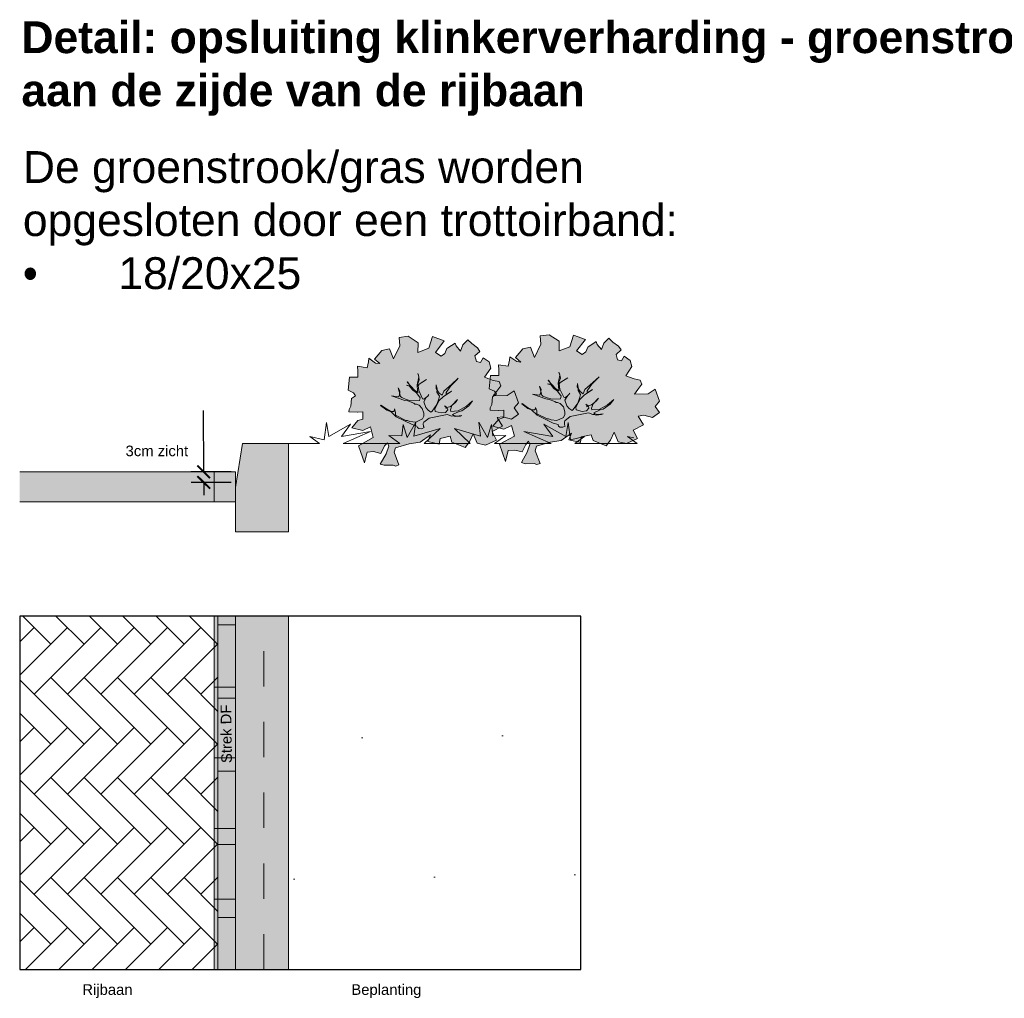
# Model space of a CAD drawing. Header units: metres. Extents: x 92403 to 95147, y 464428 to 465602.
# Tile 171 of 256: x 92703.67 to 92706.45, y 465010.82 to 465013.58. Entities that reach past the tile are written whole.
import ezdxf

# ---------------------------------------------------------------- set-up
doc = ezdxf.new("R2010")
doc.units = ezdxf.units.M
doc.linetypes.add('DASHED', pattern=[0.75, 0.5, -0.25])
doc.layers.get('0').update_dxf_attribs({"linetype": 'CONTINUOUS'})
doc.layers.get('Defpoints').update_dxf_attribs({"linetype": 'CONTINUOUS'})
doc.layers.add('N-RO-GR-GRAS-A-100', color=62, linetype='CONTINUOUS', lineweight=18, transparency=0.2)
doc.layers.add('N-RO-GR-GROENSTROOK-A', color=7, linetype='CONTINUOUS', lineweight=0, true_color=0x5de817, transparency=0.7)
for name, color, linetype, lineweight in [('N-RO-VH-KANTOPSLUITING-G', 251, 'CONTINUOUS', 18), ('N-WE-VH-KANTOPSLUITING_TROTTOIRBAND_130 150-T18', 10, 'CONTINUOUS', 18), ('X-XX-AL-DETAIL-A', 7, 'CONTINUOUS', 13), ('X-XX-AL-DETAIL-G', 7, 'CONTINUOUS', 0), ('X-XX-AL-M', 7, 'CONTINUOUS', 18), ('X-XX-AL-RMB - profiel', 7, 'CONTINUOUS', 9)]:
    doc.layers.add(name, color=color, linetype=linetype, lineweight=lineweight)
doc.layers.add('N-RO-VH-VERHARDING_STRAATBAKSTEEN-A', color=7, linetype='CONTINUOUS', lineweight=18, true_color=0xaa7a7a)
doc.layers.add('N-RO-VH-VERHARDING_STRAATBAKSTEEN-G', color=7, linetype='CONTINUOUS', lineweight=9, true_color=0x733a3a)
doc.styles.add('NLCS-ISO-M200-T18', font='NLCS-ISO.ttf', dxfattribs={"height": 0.36})
doc.styles.get("Standard").update_dxf_attribs({"font": 'isocp.shx'})
doc.dimstyles.new('Standard 1-20', dxfattribs={"dimscale": 0.2, "dimtxt": 0.18, "dimasz": 0.18, "dimexe": 0.18, "dimexo": 0.0625, "dimgap": 0.09, "dimtad": 1, "dimzin": 0, "dimdsep": 46, "dimtxsty": 'Standard', "dimcen": 0.09, "dimadec": 0, "dimazin": 0, "dimtfac": 1, "dimtix": 1, "dimtofl": 0, "dimtmove": 0, "dimatfit": 3, "dimfxl": 1, "dimtolj": 1, "dimtzin": 0, "dimarcsym": 0})

# ---------------------------------------------------------------- blocks, each defined once
blk = doc.blocks.new('_ArchTick')
at = {"color": 0, "linetype": 'ByBlock', "const_width": 0.15}
blk.add_lwpolyline([(-0.5, -0.5), (0.5, 0.5)], dxfattribs=at)
blk = doc.blocks.new('*D215')
at = {"layer": 'Defpoints', "color": 0, "transparency": 16777216}
for p in [(92704.2801, 465012.3048), (92704.1905, 465012.2745), (92704.2801, 465012.2748)]:
    blk.add_point(p, dxfattribs=at)
at = {"layer": 'X-XX-AL-M', "color": 0, "lineweight": -2, "transparency": 16777216}
for p, q in [((92704.1904, 465012.3045), (92704.19, 465012.4778)), ((92704.2676, 465012.3047), (92704.1544, 465012.3045)), ((92704.2676, 465012.2747), (92704.1545, 465012.2745)), ((92704.1905, 465012.2745), (92704.1906, 465012.2385))]:
    blk.add_line(p, q, dxfattribs=at)
at = {"layer": 'X-XX-AL-M', "color": 0, "lineweight": -2, "transparency": 16777216, "xscale": 0.036, "yscale": 0.036, "zscale": 0.036}
for p, rotation in [((92704.1904, 465012.3045), 270.1394722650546), ((92704.1905, 465012.2745), 90.13947226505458)]:
    blk.add_blockref('_ArchTick', p, dxfattribs=dict(at, rotation=rotation))
at = {"layer": 'X-XX-AL-M', "color": 0, "transparency": 16777216, "insert": (92704.2081, 465012.4597), "char_height": 0.001, "attachment_point": 5, "rotation": 270.1395}
blk.add_mtext('\\A1;{\\H0.1x;0.03}', dxfattribs=at)

msp = doc.modelspace()

# ---------------------------------------------------------------- hatches: boundary and pattern name
at = {"layer": 'N-RO-GR-GRAS-A-100', "true_color": 0x1f591c, "transparency": 33554661}
h = msp.add_hatch(dxfattribs=at)
h.set_pattern_fill('AGR-GRAS_SPORTVELD', color=99, scale=0.4, pattern_type=2)
h.set_pattern_definition([(0, (-2233.41192, 1416.44952), (0.15875, 0.3175), [0, -0.3175])])
h.paths.add_polyline_path([(92705.407037, 465012.391211), (92705.407037, 465012.400106), (92705.388562, 465012.404659)], flags=17)
h.paths.add_polyline_path([(92705.407037, 465012.311276), (92705.407037, 465012.384765), (92705.239842, 465012.384765), (92705.267172, 465012.404659), (92705.227267, 465012.394825), (92705.220708, 465012.443994), (92705.214148, 465012.404659), (92705.152378, 465012.439078), (92705.177524, 465012.404112), (92705.095527, 465012.418318), (92705.173152, 465012.384765), (92705.012821, 465012.384765), (92705.044515, 465012.407522), (92705.007541, 465012.405763), (92705.004017, 465012.438318), (92704.992572, 465012.401364), (92704.967921, 465012.444476), (92704.973205, 465012.404884), (92704.89925, 465012.42688), (92704.944149, 465012.384765), (92704.879001, 465012.384765), (92704.813853, 465012.384765), (92704.858752, 465012.42688), (92704.784797, 465012.404884), (92704.790081, 465012.444476), (92704.76543, 465012.401364), (92704.753985, 465012.438318), (92704.750462, 465012.405763), (92704.713488, 465012.407522), (92704.745182, 465012.384765), (92704.58485, 465012.384765), (92704.662476, 465012.418318), (92704.580479, 465012.404112), (92704.605625, 465012.439078), (92704.543854, 465012.404659), (92704.537294, 465012.443994), (92704.530735, 465012.394825), (92704.49083, 465012.404659), (92704.51816, 465012.384765), (92704.430135, 465012.384765), (92704.430135, 465012.354765), (92704.430062, 465012.311276)])
at = {"layer": 'N-RO-GR-GROENSTROOK-A', "transparency": 33554508}
h = msp.add_hatch(color=256, dxfattribs=at)
h.dxf.hatch_style = 1
h.paths.add_polyline_path([(92704.802389, 465012.388298), (92704.77155, 465012.38375), (92704.732521, 465012.372127), (92704.728897, 465012.359603), (92704.74258, 465012.323809), (92704.733631, 465012.320389), (92704.725829, 465012.323439), (92704.700703, 465012.322884), (92704.689665, 465012.326508), (92704.706434, 465012.355239), (92704.713681, 465012.377315), (92704.71026, 465012.386263), (92704.70207, 465012.377703), (92704.691587, 465012.3562), (92704.670843, 465012.361543), (92704.652188, 465012.359842), (92704.645126, 465012.329391), (92704.627682, 465012.37799), (92704.669875, 465012.40104), (92704.661945, 465012.431246), (92704.640104, 465012.420898), (92704.60898, 465012.429062), (92704.626037, 465012.44925), (92704.64025, 465012.453619), (92704.64025, 465012.474108), (92704.625517, 465012.473019), (92704.624323, 465012.472931), (92704.6012, 465012.474409), (92704.601591, 465012.480525), (92704.606437, 465012.490152), (92704.608083, 465012.512223), (92704.619603, 465012.519756), (92704.614067, 465012.527816), (92704.598956, 465012.534897), (92704.602397, 465012.572184), (92704.626186, 465012.572184), (92704.626186, 465012.588831), (92704.625139, 465012.602917), (92704.652369, 465012.598398), (92704.656409, 465012.615497), (92704.657456, 465012.625591), (92704.676607, 465012.611505), (92704.688128, 465012.610525), (92704.673017, 465012.623105), (92704.693664, 465012.647812), (92704.715957, 465012.652332), (92704.727028, 465012.623632), (92704.745132, 465012.660919), (92704.743187, 465012.684572), (92704.768323, 465012.687585), (92704.797049, 465012.668979), (92704.796152, 465012.641711), (92704.826823, 465012.653838), (92704.836997, 465012.686606), (92704.870661, 465012.674478), (92704.845974, 465012.641711), (92704.861684, 465012.631692), (92704.872307, 465012.639225), (92704.877843, 465012.652859), (92704.880835, 465012.654818), (92704.901033, 465012.668452), (92704.904475, 465012.660392), (92704.916594, 465012.645778), (92704.923177, 465012.663932), (92704.937241, 465012.677491), (92704.948313, 465012.666945), (92704.964471, 465012.655345), (92704.971653, 465012.644799), (92704.957439, 465012.632144), (92704.961479, 465012.616551), (92704.973149, 465012.613538), (92704.98063, 465012.627097), (92704.997836, 465012.615045), (92705.002324, 465012.59787), (92704.98467, 465012.571656), (92705.008459, 465012.562617), (92705.025515, 465012.559604), (92705.030602, 465012.547476), (92705.018932, 465012.532411), (92705.009356, 465012.519304), (92705.048257, 465012.520283), (92705.068455, 465012.53339), (92705.080425, 465012.499644), (92705.067857, 465012.48503), (92705.080425, 465012.467404), (92705.060825, 465012.453242), (92705.036138, 465012.460323), (92705.019979, 465012.457837), (92705.035091, 465012.43313), (92705.005915, 465012.417989), (92705.018034, 465012.393809), (92704.987213, 465012.379723), (92704.963574, 465012.385222), (92704.952352, 465012.411963), (92704.941879, 465012.389289), (92704.92976, 465012.373621), (92704.892356, 465012.388235), (92704.887418, 465012.404882), (92704.859141, 465012.398856), (92704.856597, 465012.382736), (92704.823831, 465012.390268), (92704.83191, 465012.40895), (92704.802382, 465012.388308)])
h = msp.add_hatch(color=256, dxfattribs=at)
h.dxf.hatch_style = 1
h.paths.add_polyline_path([(92705.201301, 465012.392725), (92705.170462, 465012.388176), (92705.131433, 465012.376554), (92705.12781, 465012.36403), (92705.141492, 465012.328236), (92705.132543, 465012.324815), (92705.124741, 465012.327866), (92705.099615, 465012.327311), (92705.088578, 465012.330934), (92705.105346, 465012.359666), (92705.112593, 465012.381741), (92705.109173, 465012.39069), (92705.100982, 465012.382129), (92705.0905, 465012.360627), (92705.069755, 465012.36597), (92705.0511, 465012.364269), (92705.044039, 465012.333818), (92705.026595, 465012.382417), (92705.068787, 465012.405467), (92705.060857, 465012.435673), (92705.039016, 465012.425325), (92705.007893, 465012.433489), (92705.024949, 465012.453676), (92705.039163, 465012.458045), (92705.039163, 465012.478534), (92705.024429, 465012.477446), (92705.023235, 465012.477358), (92705.000112, 465012.478836), (92705.000503, 465012.484952), (92705.005349, 465012.494579), (92705.006995, 465012.51665), (92705.018515, 465012.524183), (92705.01298, 465012.532243), (92704.997868, 465012.539323), (92705.001309, 465012.57661), (92705.025099, 465012.57661), (92705.025099, 465012.593258), (92705.024051, 465012.607344), (92705.051282, 465012.602824), (92705.055321, 465012.619924), (92705.056369, 465012.630017), (92705.07552, 465012.615931), (92705.08704, 465012.614952), (92705.071929, 465012.627532), (92705.092576, 465012.652239), (92705.114869, 465012.656759), (92705.125941, 465012.628059), (92705.144044, 465012.665346), (92705.142099, 465012.688999), (92705.167235, 465012.692012), (92705.195962, 465012.673406), (92705.195064, 465012.646138), (92705.225735, 465012.658265), (92705.235909, 465012.691033), (92705.269573, 465012.678905), (92705.244886, 465012.646138), (92705.260596, 465012.636119), (92705.271219, 465012.643652), (92705.276755, 465012.657286), (92705.279747, 465012.659244), (92705.299946, 465012.672879), (92705.303387, 465012.664819), (92705.315506, 465012.650205), (92705.322089, 465012.668359), (92705.336153, 465012.681918), (92705.347225, 465012.671372), (92705.363383, 465012.659772), (92705.370565, 465012.649226), (92705.356351, 465012.636571), (92705.360391, 465012.620978), (92705.372061, 465012.617965), (92705.379542, 465012.631524), (92705.396748, 465012.619472), (92705.401237, 465012.602297), (92705.383582, 465012.576083), (92705.407371, 465012.567044), (92705.424427, 465012.564031), (92705.429514, 465012.551903), (92705.417844, 465012.536838), (92705.408269, 465012.523731), (92705.447169, 465012.52471), (92705.467368, 465012.537817), (92705.479337, 465012.50407), (92705.466769, 465012.489457), (92705.479337, 465012.47183), (92705.459737, 465012.457669), (92705.43505, 465012.46475), (92705.418892, 465012.462264), (92705.434003, 465012.437556), (92705.404828, 465012.422416), (92705.416947, 465012.398236), (92705.386125, 465012.384149), (92705.362486, 465012.389648), (92705.351264, 465012.416389), (92705.340791, 465012.393716), (92705.328672, 465012.378048), (92705.291268, 465012.392661), (92705.286331, 465012.409309), (92705.258053, 465012.403283), (92705.255509, 465012.387162), (92705.222743, 465012.394695), (92705.230822, 465012.413376), (92705.201294, 465012.392735)])
at = {"layer": 'N-RO-VH-VERHARDING_STRAATBAKSTEEN-A', "ltscale": 0.1, "true_color": 0x97695e}
h = msp.add_hatch(dxfattribs=at)
h.set_pattern_fill('DF-KEPER', color=35, scale=0.966, angle=135)
h.set_pattern_definition([(135, (94102.526174, 464038.17426), (-0.0942629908, 7e-18), [0.266616, -0.133308]), (45, (94102.38478, 464038.032863), (-0.0942629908, 3e-17), [0.266616, -0.133308])])
h.paths.add_polyline_path([(92703.670072, 465010.897311), (92704.230135, 465010.897311), (92704.230135, 465011.895995), (92703.670062, 465011.895995)])
at = {"layer": 'N-RO-VH-VERHARDING_STRAATBAKSTEEN-A', "true_color": 0xccaea8}
h = msp.add_hatch(color=253, dxfattribs=at)
h.dxf.hatch_style = 1
h.paths.add_polyline_path([(92704.220135, 465010.895995), (92704.280135, 465010.895995), (92704.280135, 465011.895995), (92704.220135, 465011.895995)])
at = {"layer": 'X-XX-AL-DETAIL-A', "true_color": 0xccaea8}
h = msp.add_hatch(color=253, dxfattribs=at)
h.dxf.hatch_style = 1
h.paths.add_polyline_path([(92704.280062, 465012.274515), (92704.280062, 465012.304765), (92703.670062, 465012.304765), (92703.670062, 465012.219765), (92704.280062, 465012.219765)])
at = {"layer": 'X-XX-AL-DETAIL-A', "true_color": 0x794e4e}
h = msp.add_hatch(dxfattribs=at)
h.set_pattern_fill('DF-HALFSTEENS', color=27)
h.set_pattern_definition([(0, (92701.88228, 465010.21568), (0.207, 0.1035), [0.069, -0.069]), (90, (92701.88228, 465010.21568), (-0.069, 4e-18), [])])
h.paths.add_polyline_path([(92704.230135, 465010.897311), (92704.280135, 465010.897311), (92704.280135, 465011.895995), (92704.230135, 465011.895995)])
at = {"layer": 'X-XX-AL-DETAIL-G', "true_color": 0x717384}
h = msp.add_hatch(color=8, dxfattribs=at)
h.dxf.hatch_style = 1
h.paths.add_polyline_path([(92704.280062, 465012.134765), (92704.430062, 465012.134765), (92704.430062, 465012.384765), (92704.300062, 465012.384765), (92704.280062, 465012.259765)])
at = {"layer": 'X-XX-AL-RMB - profiel', "true_color": 0x1a4a17, "transparency": 33554687}
h = msp.add_hatch(dxfattribs=at)
h.set_pattern_fill('AGR-GRAS_SPORTVELD', color=99, scale=0.5, angle=0.871966, pattern_type=2)
h.set_pattern_definition([(0.87196551, (6.27217, -2.59186), (0.19237484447, 0.39984887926), [0, -0.396875])])
h.paths.add_polyline_path([(92704.280134, 465010.897311), (92705.257037, 465010.897311), (92705.257037, 465011.895995), (92704.280142, 465011.895996)])
at = {"layer": 'X-XX-AL-RMB - profiel', "ltscale": 1}
h = msp.add_hatch(color=251, dxfattribs=at)
h.dxf.hatch_style = 1
h.paths.add_polyline_path([(92704.430135, 465011.895995), (92704.280135, 465011.895995), (92704.280135, 465010.897311), (92704.430135, 465010.897311)])

# ---------------------------------------------------------------- linework, layer by layer
msp.add_lwpolyline([(92705.257037, 465011.895995), (92703.670062, 465011.895995), (92703.670079, 465010.897311), (92705.257037, 465010.897311)], close=True)
at = {"layer": 'N-RO-VH-KANTOPSLUITING-G', "linetype": 'DASHED', "ltscale": 0.01, "transparency": 33554687}
for points in [[(92704.380135, 465011.895995), (92704.280135, 465011.895995), (92704.280135, 465010.897311)], [(92704.360135, 465010.897311), (92704.360135, 465011.895995)]]:
    msp.add_lwpolyline(points, dxfattribs=at)
at = {"layer": 'N-RO-VH-VERHARDING_STRAATBAKSTEEN-G', "color": 35, "true_color": 0x97695e, "flags": 128}
for points in [[(92704.220135, 465011.695995), (92704.280135, 465011.695995), (92704.280135, 465011.895995), (92704.220135, 465011.895995)], [(92704.220135, 465011.495995), (92704.280135, 465011.495995), (92704.280135, 465011.695995), (92704.220135, 465011.695995)], [(92704.220135, 465011.295995), (92704.280135, 465011.295995), (92704.280135, 465011.495995), (92704.220135, 465011.495995)], [(92704.220135, 465011.095995), (92704.280135, 465011.095995), (92704.280135, 465011.295995), (92704.220135, 465011.295995)], [(92704.220135, 465010.895995), (92704.280135, 465010.895995), (92704.280135, 465011.095995), (92704.220135, 465011.095995)]]:
    msp.add_lwpolyline(points, close=True, dxfattribs=at)
msp.add_lwpolyline([(92704.230135, 465010.897311), (92704.230135, 465011.895995)], dxfattribs=at)
at = {"layer": 'N-RO-VH-VERHARDING_STRAATBAKSTEEN-G', "color": 35, "ltscale": 0.1, "true_color": 0x97695e, "flags": 128}
msp.add_lwpolyline([(92704.280135, 465010.897311), (92704.280135, 465011.895995)], dxfattribs=at)
at = {"layer": 'X-XX-AL-DETAIL-G', "flags": 128}
msp.add_lwpolyline([(92705.407037, 465012.400106), (92705.388562, 465012.404659), (92705.415892, 465012.384765), (92705.327867, 465012.384765), (92705.239842, 465012.384765), (92705.267172, 465012.404659), (92705.227267, 465012.394825), (92705.220708, 465012.443994), (92705.214148, 465012.404659), (92705.152378, 465012.439078), (92705.177524, 465012.404112), (92705.095527, 465012.418318), (92705.173152, 465012.384765), (92705.012821, 465012.384765), (92705.044515, 465012.407522), (92705.007541, 465012.405763), (92705.004017, 465012.438318), (92704.992572, 465012.401364), (92704.967921, 465012.444476), (92704.973205, 465012.404884), (92704.89925, 465012.42688), (92704.944149, 465012.384765), (92704.879001, 465012.384765), (92704.813853, 465012.384765), (92704.858752, 465012.42688), (92704.784797, 465012.404884), (92704.790081, 465012.444476), (92704.76543, 465012.401364), (92704.753985, 465012.438318), (92704.750462, 465012.405763), (92704.713488, 465012.407522), (92704.745182, 465012.384765), (92704.58485, 465012.384765), (92704.662476, 465012.418318), (92704.580479, 465012.404112), (92704.605625, 465012.439078), (92704.543854, 465012.404659), (92704.537294, 465012.443994), (92704.530735, 465012.394825), (92704.49083, 465012.404659), (92704.51816, 465012.384765), (92704.430135, 465012.384765)], dxfattribs=at)
at = {"layer": 'X-XX-AL-DETAIL-G'}
msp.add_lwpolyline([(92703.670062, 465012.219765), (92704.280062, 465012.219765), (92704.280062, 465012.304765), (92703.670062, 465012.304765)], dxfattribs=at)
at = {"layer": 'X-XX-AL-DETAIL-G', "color": 27, "true_color": 0x794e4e, "flags": 128}
msp.add_lwpolyline([(92704.220062, 465012.304765), (92704.220062, 465012.219765)], dxfattribs=at)
at = {"layer": 'X-XX-AL-RMB - profiel', "color": 251}
for points in [[(92704.802389, 465012.388298), (92704.77155, 465012.38375), (92704.732521, 465012.372127), (92704.728897, 465012.359603), (92704.74258, 465012.323809), (92704.733631, 465012.320389), (92704.725829, 465012.323439), (92704.700703, 465012.322884), (92704.689665, 465012.326508), (92704.706434, 465012.355239), (92704.713681, 465012.377315), (92704.71026, 465012.386263), (92704.70207, 465012.377703), (92704.691587, 465012.3562), (92704.670843, 465012.361543), (92704.652188, 465012.359842), (92704.645126, 465012.329391), (92704.627682, 465012.37799), (92704.669875, 465012.40104), (92704.661945, 465012.431246), (92704.640104, 465012.420898), (92704.60898, 465012.429062), (92704.626037, 465012.44925), (92704.64025, 465012.453619), (92704.64025, 465012.474108), (92704.625517, 465012.473019), (92704.624323, 465012.472931), (92704.6012, 465012.474409), (92704.601591, 465012.480525), (92704.606437, 465012.490152), (92704.608083, 465012.512223), (92704.619603, 465012.519756), (92704.614067, 465012.527816), (92704.598956, 465012.534897), (92704.602397, 465012.572184), (92704.626186, 465012.572184), (92704.626186, 465012.588831), (92704.625139, 465012.602917), (92704.652369, 465012.598398), (92704.656409, 465012.615497), (92704.657456, 465012.625591), (92704.676607, 465012.611505), (92704.688128, 465012.610525), (92704.673017, 465012.623105), (92704.693664, 465012.647812), (92704.715957, 465012.652332), (92704.727028, 465012.623632), (92704.745132, 465012.660919), (92704.743187, 465012.684572), (92704.768323, 465012.687585), (92704.797049, 465012.668979), (92704.796152, 465012.641711), (92704.826823, 465012.653838), (92704.836997, 465012.686606), (92704.870661, 465012.674478), (92704.845974, 465012.641711), (92704.861684, 465012.631692), (92704.872307, 465012.639225), (92704.877843, 465012.652859), (92704.880835, 465012.654818), (92704.901033, 465012.668452), (92704.904475, 465012.660392), (92704.916594, 465012.645778), (92704.923177, 465012.663932), (92704.937241, 465012.677491), (92704.948313, 465012.666945), (92704.964471, 465012.655345), (92704.971653, 465012.644799), (92704.957439, 465012.632144), (92704.961479, 465012.616551), (92704.973149, 465012.613538), (92704.98063, 465012.627097), (92704.997836, 465012.615045), (92705.002324, 465012.59787), (92704.98467, 465012.571656), (92705.008459, 465012.562617), (92705.025515, 465012.559604), (92705.030602, 465012.547476), (92705.018932, 465012.532411), (92705.009356, 465012.519304), (92705.048257, 465012.520283), (92705.068455, 465012.53339), (92705.080425, 465012.499644), (92705.067857, 465012.48503), (92705.080425, 465012.467404), (92705.060825, 465012.453242), (92705.036138, 465012.460323), (92705.019979, 465012.457837), (92705.035091, 465012.43313), (92705.005915, 465012.417989), (92705.018034, 465012.393809), (92704.987213, 465012.379723), (92704.963574, 465012.385222), (92704.952352, 465012.411963), (92704.941879, 465012.389289), (92704.92976, 465012.373621), (92704.892356, 465012.388235), (92704.887418, 465012.404882), (92704.859141, 465012.398856), (92704.856597, 465012.382736), (92704.823831, 465012.390268), (92704.83191, 465012.40895), (92704.802382, 465012.388308)], [(92705.201301, 465012.392725), (92705.170462, 465012.388176), (92705.131433, 465012.376554), (92705.12781, 465012.36403), (92705.141492, 465012.328236), (92705.132543, 465012.324815), (92705.124741, 465012.327866), (92705.099615, 465012.327311), (92705.088578, 465012.330934), (92705.105346, 465012.359666), (92705.112593, 465012.381741), (92705.109173, 465012.39069), (92705.100982, 465012.382129), (92705.0905, 465012.360627), (92705.069755, 465012.36597), (92705.0511, 465012.364269), (92705.044039, 465012.333818), (92705.026595, 465012.382417), (92705.068787, 465012.405467), (92705.060857, 465012.435673), (92705.039016, 465012.425325), (92705.007893, 465012.433489), (92705.024949, 465012.453676), (92705.039163, 465012.458045), (92705.039163, 465012.478534), (92705.024429, 465012.477446), (92705.023235, 465012.477358), (92705.000112, 465012.478836), (92705.000503, 465012.484952), (92705.005349, 465012.494579), (92705.006995, 465012.51665), (92705.018515, 465012.524183), (92705.01298, 465012.532243), (92704.997868, 465012.539323), (92705.001309, 465012.57661), (92705.025099, 465012.57661), (92705.025099, 465012.593258), (92705.024051, 465012.607344), (92705.051282, 465012.602824), (92705.055321, 465012.619924), (92705.056369, 465012.630017), (92705.07552, 465012.615931), (92705.08704, 465012.614952), (92705.071929, 465012.627532), (92705.092576, 465012.652239), (92705.114869, 465012.656759), (92705.125941, 465012.628059), (92705.144044, 465012.665346), (92705.142099, 465012.688999), (92705.167235, 465012.692012), (92705.195962, 465012.673406), (92705.195064, 465012.646138), (92705.225735, 465012.658265), (92705.235909, 465012.691033), (92705.269573, 465012.678905), (92705.244886, 465012.646138), (92705.260596, 465012.636119), (92705.271219, 465012.643652), (92705.276755, 465012.657286), (92705.279747, 465012.659244), (92705.299946, 465012.672879), (92705.303387, 465012.664819), (92705.315506, 465012.650205), (92705.322089, 465012.668359), (92705.336153, 465012.681918), (92705.347225, 465012.671372), (92705.363383, 465012.659772), (92705.370565, 465012.649226), (92705.356351, 465012.636571), (92705.360391, 465012.620978), (92705.372061, 465012.617965), (92705.379542, 465012.631524), (92705.396748, 465012.619472), (92705.401237, 465012.602297), (92705.383582, 465012.576083), (92705.407371, 465012.567044), (92705.424427, 465012.564031), (92705.429514, 465012.551903), (92705.417844, 465012.536838), (92705.408269, 465012.523731), (92705.447169, 465012.52471), (92705.467368, 465012.537817), (92705.479337, 465012.50407), (92705.466769, 465012.489457), (92705.479337, 465012.47183), (92705.459737, 465012.457669), (92705.43505, 465012.46475), (92705.418892, 465012.462264), (92705.434003, 465012.437556), (92705.404828, 465012.422416), (92705.416947, 465012.398236), (92705.386125, 465012.384149), (92705.362486, 465012.389648), (92705.351264, 465012.416389), (92705.340791, 465012.393716), (92705.328672, 465012.378048), (92705.291268, 465012.392661), (92705.286331, 465012.409309), (92705.258053, 465012.403283), (92705.255509, 465012.387162), (92705.222743, 465012.394695), (92705.230822, 465012.413376), (92705.201294, 465012.392735)]]:
    msp.add_lwpolyline(points, close=True, dxfattribs=at)
for points in [[(92704.814033, 465012.429381), (92704.811508, 465012.432993), (92704.811333, 465012.440935), (92704.812779, 465012.444635), (92704.827497, 465012.456268), (92704.879217, 465012.466884), (92704.891849, 465012.462273), (92704.895821, 465012.462361), (92704.901054, 465012.460643), (92704.916307, 465012.461897), (92704.92055, 465012.463519), (92704.905297, 465012.462265), (92704.897627, 465012.463624), (92704.894199, 465012.466604), (92704.912345, 465012.475257), (92704.920558, 465012.476966), (92704.940422, 465012.490852), (92704.95081, 465012.504834), (92704.933111, 465012.489774), (92704.910179, 465012.476431), (92704.889421, 465012.475361), (92704.887799, 465012.479604), (92704.89241, 465012.492236), (92704.907943, 465012.508471), (92704.902614, 465012.500713), (92704.887896, 465012.48908), (92704.878779, 465012.48674), (92704.871652, 465012.491166), (92704.875079, 465012.488186), (92704.875167, 465012.484215), (92704.879138, 465012.484302), (92704.88076, 465012.48006), (92704.873896, 465012.472573), (92704.861711, 465012.470776), (92704.845108, 465012.475299), (92704.84403, 465012.48261), (92704.856048, 465012.505797), (92704.867426, 465012.516439), (92704.890901, 465012.53285), (92704.875824, 465012.523654), (92704.876008, 465012.529159), (92704.888745, 465012.547472), (92704.906987, 465012.5656), (92704.909967, 465012.569028), (92704.891997, 465012.552433), (92704.869512, 465012.532683), (92704.86427, 465012.520953), (92704.855881, 465012.527186), (92704.847947, 465012.540458), (92704.848044, 465012.549934), (92704.850744, 465012.53838), (92704.850016, 465012.529807), (92704.856688, 465012.518341), (92704.855329, 465012.510671), (92704.849272, 465012.494339), (92704.836535, 465012.476027), (92704.832923, 465012.473502), (92704.825165, 465012.478832), (92704.818582, 465012.486327), (92704.812725, 465012.502395), (92704.820676, 465012.516017), (92704.824288, 465012.518542), (92704.826637, 465012.522873), (92704.824288, 465012.518542), (92704.813181, 465012.509434), (92704.809482, 465012.51088), (92704.798577, 465012.534172), (92704.797051, 465012.547891), (92704.7994, 465012.552221), (92704.820798, 465012.565835), (92704.793983, 465012.548434), (92704.80004, 465012.564766), (92704.797611, 465012.577853), (92704.79599, 465012.582096), (92704.79833, 465012.572979), (92704.793623, 465012.550871), (92704.795237, 465012.533181), (92704.796858, 465012.528938), (92704.787566, 465012.53454), (92704.76565, 465012.558199), (92704.766553, 465012.55883), (92704.774127, 465012.547996), (92704.769253, 465012.547277), (92704.76402, 465012.548995), (92704.77169, 465012.547636), (92704.78143, 465012.535626), (92704.791984, 465012.52822), (92704.802083, 465012.513773), (92704.800725, 465012.506103), (92704.776898, 465012.505576), (92704.76246, 465012.508924), (92704.750731, 465012.514166), (92704.747303, 465012.517147), (92704.740641, 465012.54206), (92704.745418, 465012.533303), (92704.743876, 465012.520127), (92704.740895, 465012.5167), (92704.721584, 465012.519329), (92704.758849, 465012.5064), (92704.768053, 465012.504769), (92704.784385, 465012.498712), (92704.787812, 465012.495732), (92704.791783, 465012.49582), (92704.799182, 465012.492927), (92704.808562, 465012.483354), (92704.812524, 465012.469995), (92704.8127, 465012.462053), (92704.808904, 465012.454023), (92704.789856, 465012.444739), (92704.773612, 465012.446825), (92704.766213, 465012.449718), (92704.762242, 465012.44963), (92704.733191, 465012.464269), (92704.733015, 465012.472211), (92704.730044, 465012.482231), (92704.730131, 465012.47826), (92704.727151, 465012.474832), (92704.717675, 465012.474929), (92704.708111, 465012.478996), (92704.690701, 465012.492364), (92704.691604, 465012.492995), (92704.70712, 465012.482336), (92704.718578, 465012.47556), (92704.734813, 465012.460026), (92704.779924, 465012.437796), (92704.793459, 465012.433817), (92704.795081, 465012.429574), (92704.798508, 465012.426593), (92704.807081, 465012.425866), (92704.814033, 465012.429381)], [(92705.212945, 465012.433808), (92705.210421, 465012.43742), (92705.210245, 465012.445362), (92705.211691, 465012.449061), (92705.22641, 465012.460694), (92705.27813, 465012.471311), (92705.290762, 465012.4667), (92705.294733, 465012.466788), (92705.299966, 465012.46507), (92705.315219, 465012.466324), (92705.319462, 465012.467946), (92705.304209, 465012.466692), (92705.296539, 465012.46805), (92705.293111, 465012.471031), (92705.311257, 465012.479683), (92705.319471, 465012.481393), (92705.339334, 465012.495278), (92705.349722, 465012.509261), (92705.332023, 465012.4942), (92705.309092, 465012.480858), (92705.288333, 465012.479788), (92705.286711, 465012.484031), (92705.291322, 465012.496663), (92705.306856, 465012.512898), (92705.301526, 465012.50514), (92705.286808, 465012.493507), (92705.277691, 465012.491166), (92705.270564, 465012.495593), (92705.273992, 465012.492613), (92705.274079, 465012.488641), (92705.278051, 465012.488729), (92705.279672, 465012.484487), (92705.272808, 465012.477), (92705.260624, 465012.475203), (92705.24402, 465012.479726), (92705.242942, 465012.487037), (92705.25496, 465012.510223), (92705.266338, 465012.520866), (92705.289814, 465012.537276), (92705.274736, 465012.528081), (92705.27492, 465012.533586), (92705.287657, 465012.551898), (92705.305899, 465012.570027), (92705.308879, 465012.573455), (92705.290909, 465012.55686), (92705.268424, 465012.53711), (92705.263182, 465012.52538), (92705.254793, 465012.531613), (92705.246859, 465012.544885), (92705.246956, 465012.554361), (92705.249656, 465012.542807), (92705.248929, 465012.534234), (92705.2556, 465012.522768), (92705.254241, 465012.515097), (92705.248184, 465012.498766), (92705.235447, 465012.480453), (92705.231835, 465012.477929), (92705.224077, 465012.483258), (92705.217494, 465012.490753), (92705.211638, 465012.506821), (92705.219588, 465012.520444), (92705.2232, 465012.522969), (92705.225549, 465012.527299), (92705.2232, 465012.522969), (92705.212094, 465012.513861), (92705.208394, 465012.515307), (92705.197489, 465012.538598), (92705.195963, 465012.552317), (92705.198312, 465012.556648), (92705.21971, 465012.570262), (92705.192895, 465012.552861), (92705.198952, 465012.569192), (92705.196523, 465012.58228), (92705.194902, 465012.586523), (92705.197242, 465012.577406), (92705.192535, 465012.555298), (92705.194149, 465012.537608), (92705.19577, 465012.533365), (92705.186478, 465012.538967), (92705.164562, 465012.562626), (92705.165465, 465012.563257), (92705.17304, 465012.552422), (92705.168165, 465012.551703), (92705.162932, 465012.553421), (92705.170602, 465012.552063), (92705.180342, 465012.540053), (92705.190897, 465012.532646), (92705.200996, 465012.5182), (92705.199637, 465012.510529), (92705.17581, 465012.510003), (92705.161373, 465012.513351), (92705.149643, 465012.518593), (92705.146216, 465012.521574), (92705.139553, 465012.546487), (92705.144331, 465012.537729), (92705.142788, 465012.524554), (92705.139808, 465012.521127), (92705.120496, 465012.523756), (92705.157761, 465012.510827), (92705.166965, 465012.509196), (92705.183297, 465012.503139), (92705.186725, 465012.500159), (92705.190696, 465012.500246), (92705.198094, 465012.497354), (92705.207474, 465012.487781), (92705.211437, 465012.474422), (92705.211612, 465012.46648), (92705.207817, 465012.45845), (92705.188768, 465012.449166), (92705.172524, 465012.451252), (92705.165125, 465012.454145), (92705.161155, 465012.454057), (92705.132103, 465012.468696), (92705.131928, 465012.476638), (92705.128956, 465012.486658), (92705.129044, 465012.482687), (92705.126063, 465012.479259), (92705.116587, 465012.479355), (92705.107023, 465012.483423), (92705.089613, 465012.496791), (92705.090516, 465012.497422), (92705.106032, 465012.486762), (92705.11749, 465012.479987), (92705.133725, 465012.464453), (92705.178836, 465012.442223), (92705.192371, 465012.438244), (92705.193993, 465012.434001), (92705.19742, 465012.43102), (92705.205994, 465012.430293), (92705.212945, 465012.433808)]]:
    msp.add_lwpolyline(points, dxfattribs=at)
at = {"layer": 'X-XX-AL-RMB - profiel'}
for points in [[(92704.280062, 465012.134765), (92704.430062, 465012.134765), (92704.430062, 465012.384765), (92704.300062, 465012.384765), (92704.280062, 465012.259765)], [(92704.430135, 465011.895995), (92704.280135, 465011.895995), (92704.280135, 465010.897311), (92704.430135, 465010.897311)]]:
    msp.add_lwpolyline(points, close=True, dxfattribs=at)

# ---------------------------------------------------------------- texts
at = {"layer": 'N-WE-VH-KANTOPSLUITING_TROTTOIRBAND_130 150-T18', "color": 7, "attachment_point": 1, "style": 'NLCS-ISO-M200-T18'}
for s, width, insert, char_height in [('{\\fArial|b1|i0|c0|p34;Detail: opsluiting klinkerverharding - groenstrook\\Paan de zijde van de rijbaan}', 35, (92703.67496, 465013.578278), 0.09), ('\\A1;{\\fArial|b0|i0|c0|p34;De groenstrook/gras worden opgesloten door een trottoirband:\\P\\pxi-3,l3,t3;{\\fSymbol|b0|i0|c2|p18;·^I}18/20x25}', 2.16919105, (92703.679033, 465013.211257), 0.09), ('\\pxqc;{\\fArial|b0|i0|c0|p34; \\P3cm zicht}', 0.44119831, (92703.837389, 465012.428619), 0.03), ('{\\fArial|b0|i0|c0|p34;Rijbaan}', 1.37332058, (92703.847111, 465010.855425), 0.03), ('{\\fArial|b0|i0|c0|p34;Beplanting}', 1.37332058, (92704.607895, 465010.855425), 0.03)]:
    msp.add_mtext_dynamic_manual_height_columns(s, width=width, gutter_width=12.5, heights=[0], dxfattribs=dict(at, insert=insert, char_height=char_height))
at = {"layer": 'N-WE-VH-KANTOPSLUITING_TROTTOIRBAND_130 150-T18', "color": 7, "insert": (92704.240241, 465011.480653), "char_height": 0.03, "attachment_point": 1, "rotation": 90.794647, "style": 'NLCS-ISO-M200-T18'}
msp.add_mtext_dynamic_manual_height_columns('{\\fArial|b0|i0|c0|p34;Strek DF}', width=1.37332058, gutter_width=12.5, heights=[0], dxfattribs=at)

# ---------------------------------------------------------------- dimensions: what is measured, and where the dimension line sits
at = {"layer": 'X-XX-AL-M'}
dim = msp.add_linear_dim(base=(92704.190513, 465012.274547), p1=(92704.280062, 465012.304765), p2=(92704.280135, 465012.274765), angle=270.139472, text='{\\H0.1x;<>}', dimstyle='Standard 1-20', override={"dimtxt": 0.005, "dimblk1": 'ArchTick', "dimblk2": 'ArchTick', "dimsah": 1}, dxfattribs=at)
dim.commit()
dim.dimension.update_dxf_attribs({"geometry": '*D215', "text_midpoint": (92704.190062, 465012.459704), "dimtype": 161})

doc.saveas('drawing.dxf')
